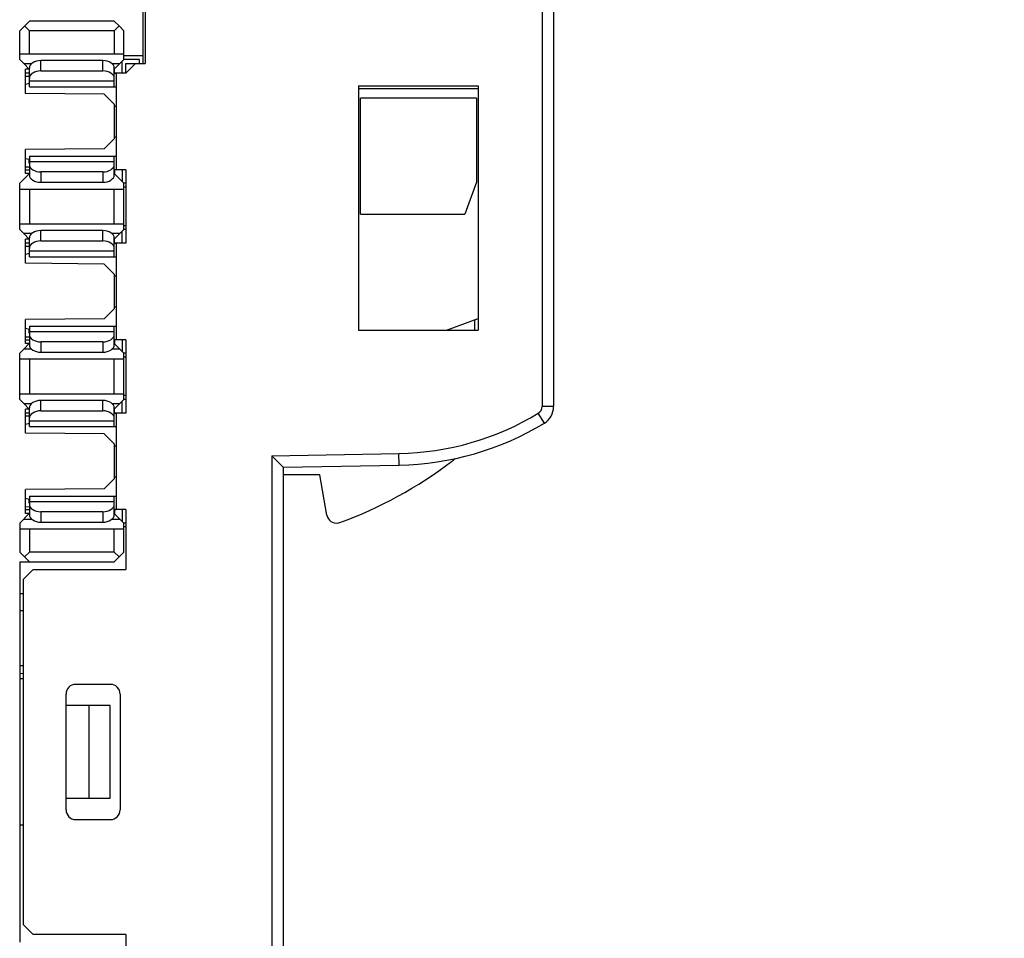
# Model space of a CAD drawing. Extents: x 0 to 183, y 0 to 174.
# Tile 29 of 31: x 124 to 149, y 83 to 107. Entities that reach past the tile are written whole.
import ezdxf

# ---------------------------------------------------------------- set-up
doc = ezdxf.new("R2010")
doc.units = 0
doc.header["$LTSCALE"] = 11.336579
doc.header["$MEASUREMENT"] = 0
doc.layers.get('0').update_dxf_attribs({"linetype": 'CONTINUOUS'})
doc.styles.add('TEXTSTYLE_2', font='txt', dxfattribs={"width": 0.7})
doc.dimstyles.new('DIMSTYLE_1', dxfattribs={"dimtxt": 3.2, "dimasz": 1.9, "dimexe": 1, "dimexo": 0.5, "dimgap": 0.8, "dimtad": 1, "dimdec": 3, "dimtxsty": 'TEXTSTYLE_2', "dimblk": 'OPEN', "dimblk1": 'OPEN', "dimblk2": 'OPEN', "dimcen": 0.09, "dimazin": 3, "dimtp": 0.001969, "dimtm": 0.001969, "dimtfac": 1, "dimtdec": 3, "dimtofl": 0, "dimtmove": 0, "dimatfit": 3, "dimtolj": 1})

# ---------------------------------------------------------------- blocks, each defined once
blk = doc.blocks.new('_OPEN')
at = {"color": 0, "linetype": 'BYBLOCK'}
for p, q in [((0, 0), (-1, 0.263)), ((-1, -0.263), (0, 0)), ((-1, 0), (0, 0))]:
    blk.add_line(p, q, dxfattribs=at)
blk = doc.blocks.new('*D4')
at = {"color": 2, "linetype": 'CONTINUOUS'}
for p, q in [((137.734, 137.409), (181.498, 137.409)), ((181.498, 137.409), (183.298, 137.409)), ((182.298, 137.409), (182.298, 77.659)), ((182.298, 17.909), (182.298, 77.659)), ((137.734, 17.909), (181.498, 17.909)), ((181.498, 17.909), (183.298, 17.909))]:
    blk.add_line(p, q, dxfattribs=at)
at = {"color": 2, "linetype": 'CONTINUOUS', "xscale": 1.9, "yscale": 1.9, "zscale": 1.9}
for p, rotation in [((182.298, 137.409), 90), ((182.298, 17.909), 270)]:
    blk.add_blockref('_OPEN', p, dxfattribs=dict(at, rotation=rotation))
at = {"color": 2, "linetype": 'CONTINUOUS', "insert": (178.298, 77.67), "char_height": 3.2, "width": 6.72, "attachment_point": 2, "rotation": 90, "style": 'TEXTSTYLE_2'}
blk.add_mtext('120', dxfattribs=at)

msp = doc.modelspace()

# ---------------------------------------------------------------- linework, layer by layer
at = {"color": 7, "linetype": 'CONTINUOUS'}
for p, q in [((137.2341, 125.8353), (137.2341, 96.9256)), ((137.5341, 125.8353), (137.5341, 96.9256)), ((126.9091, 105.8086), (126.9091, 111.0338)), ((126.9594, 111.0338), (126.9594, 105.8086)), ((123.7093, 106.6588), (123.9591, 106.9086)), ((126.1591, 106.9086), (123.9591, 106.9086)), ((126.2842, 106.7839), (126.1591, 106.9086)), ((123.7093, 105.9088), (123.7093, 106.6588)), ((123.9591, 106.6588), (123.8344, 106.7839)), ((126.1591, 106.6588), (123.9591, 106.6588)), ((123.9591, 106.0587), (123.9591, 106.6588)), ((126.1591, 106.6588), (126.2842, 106.7839)), ((126.1591, 106.6588), (126.1591, 106.0587)), ((126.4092, 106.6588), (126.2842, 106.7839)), ((126.4092, 105.9088), (126.4092, 106.6588)), ((123.7093, 106.0587), (126.4092, 106.0587)), ((123.8127, 105.8051), (123.7093, 105.9088)), ((123.8127, 105.8051), (124.017, 105.8051)), ((123.9588, 105.6594), (123.8127, 105.8051)), ((125.8591, 105.884), (124.2588, 105.884)), ((124.2588, 105.6157), (124.2588, 105.884)), ((125.8591, 105.6157), (125.8591, 105.884)), ((126.1009, 105.8051), (126.3055, 105.8051)), ((126.1595, 105.659), (126.3055, 105.8051)), ((126.4092, 105.9088), (126.3055, 105.8051)), ((126.359, 105.5588), (126.359, 105.8585)), ((126.9091, 106.0087), (126.4092, 106.0087)), ((126.8089, 105.9088), (126.4092, 105.9088)), ((126.7093, 105.8086), (126.4592, 105.5588)), ((126.4592, 105.8086), (126.9594, 105.8086)), ((126.4592, 105.5588), (126.4592, 105.8086)), ((126.8089, 105.8086), (126.8089, 105.9088)), ((123.9591, 105.6587), (123.8589, 105.6587)), ((123.8589, 105.0355), (123.8589, 105.6587)), ((123.9591, 105.5588), (123.8589, 105.5588)), ((123.9591, 105.2067), (123.9591, 105.6911)), ((124.2588, 105.6157), (125.8591, 105.6157)), ((126.1591, 105.2067), (126.1591, 105.6911)), ((126.2091, 105.5567), (126.1591, 105.5567)), ((126.1678, 105.5588), (126.1678, 105.667)), ((126.1678, 105.5588), (126.2087, 105.5588)), ((126.4592, 105.5588), (126.2091, 105.5588)), ((126.2091, 105.5588), (126.2091, 103.0587)), ((123.8589, 105.482), (123.9591, 105.483)), ((123.9574, 105.3896), (123.9574, 105.2883)), ((123.9591, 105.3586), (126.1591, 105.3586)), ((123.9591, 105.2887), (123.8589, 105.2646)), ((123.9591, 105.2067), (126.2091, 105.2067)), ((132.4843, 105.2325), (135.5842, 105.2301)), ((132.4843, 105.2325), (132.4843, 98.9087)), ((132.4843, 105.1588), (135.5842, 105.1588)), ((135.5842, 105.2301), (135.5842, 98.9087)), ((125.9001, 105.0176), (123.8589, 105.0355)), ((125.9001, 105.0176), (126.1591, 104.7589)), ((135.5343, 104.9087), (132.5343, 104.9087)), ((132.5343, 101.9087), (132.5343, 104.9087)), ((135.5343, 104.9087), (135.5343, 102.7328)), ((126.1591, 104.7589), (126.1591, 103.8586)), ((126.1591, 104.7086), (126.2091, 104.7086)), ((126.1591, 103.8586), (125.9001, 103.5999)), ((126.1591, 103.9086), (126.2091, 103.9086)), ((125.9001, 103.5999), (123.8589, 103.582)), ((123.8589, 102.9588), (123.8589, 103.582)), ((123.8589, 103.3529), (123.9591, 103.3288)), ((123.9574, 103.2275), (123.9574, 103.3291)), ((123.9591, 103.4108), (126.2091, 103.4108)), ((123.9591, 103.4108), (123.9591, 102.9264)), ((126.1591, 103.2589), (123.9591, 103.2589)), ((126.1591, 102.9264), (126.1591, 103.4108)), ((123.8589, 103.1352), (123.9591, 103.1345)), ((123.8589, 103.0587), (123.9591, 103.0587)), ((125.8591, 103.0015), (124.2588, 103.0015)), ((124.2588, 103.0015), (124.2588, 102.7335)), ((125.8591, 103.0015), (125.8591, 102.7335)), ((126.1591, 103.0608), (126.2091, 103.0608)), ((126.4592, 103.0587), (126.1678, 103.0587)), ((126.1678, 103.0587), (126.1678, 102.9505)), ((126.359, 103.0587), (126.359, 102.759)), ((126.4592, 103.0587), (126.4592, 101.1587)), ((123.9591, 102.9588), (123.7093, 102.7087)), ((123.9591, 102.9588), (123.8589, 102.9588)), ((126.4092, 102.7087), (126.1591, 102.9588)), ((123.7093, 101.5088), (123.7093, 102.7087)), ((123.7093, 102.5588), (126.4092, 102.5588)), ((123.9591, 102.5588), (123.9591, 101.6586)), ((124.2588, 102.7335), (125.8591, 102.7335)), ((126.1591, 101.6586), (126.1591, 102.5588)), ((126.4592, 102.7087), (126.4092, 102.7087)), ((126.4092, 101.5088), (126.4092, 102.7087)), ((126.4592, 102.6088), (126.4092, 102.6088)), ((135.5343, 102.7328), (135.2342, 101.9087)), ((132.5343, 101.9087), (135.2342, 101.9087)), ((123.7093, 101.6586), (126.4092, 101.6586)), ((123.8127, 101.405), (123.7093, 101.5088)), ((125.8591, 101.4839), (124.2588, 101.4839)), ((124.2588, 101.2159), (124.2588, 101.4839)), ((125.8591, 101.2159), (125.8591, 101.4839)), ((126.4092, 101.5088), (126.3055, 101.405)), ((126.4592, 101.6087), (126.4092, 101.6087)), ((126.4592, 101.5088), (126.4092, 101.5088)), ((124.017, 101.405), (123.8127, 101.405)), ((123.9588, 101.2593), (123.8127, 101.405)), ((123.9591, 101.2586), (123.8589, 101.2586)), ((123.8589, 100.6354), (123.8589, 101.2586)), ((123.9591, 100.8066), (123.9591, 101.291)), ((124.2588, 101.2159), (125.8591, 101.2159)), ((126.3055, 101.405), (126.1009, 101.405)), ((126.1591, 100.8066), (126.1591, 101.291)), ((126.1595, 101.259), (126.3055, 101.405)), ((126.1678, 101.1587), (126.1678, 101.2669)), ((126.359, 101.1587), (126.359, 101.4585)), ((123.9591, 101.1587), (123.8589, 101.1587)), ((123.8589, 101.0823), (123.9591, 101.0829)), ((123.9574, 100.9899), (123.9574, 100.8883)), ((123.9591, 100.9586), (126.1591, 100.9586)), ((126.2091, 101.1567), (126.1591, 101.1567)), ((126.1678, 101.1587), (126.2087, 101.1587)), ((126.4592, 101.1587), (126.2091, 101.1587)), ((126.2091, 101.1587), (126.2091, 98.6586)), ((123.9591, 100.8886), (123.8589, 100.8645)), ((123.9591, 100.8066), (126.2091, 100.8066)), ((125.9001, 100.6175), (123.8589, 100.6354)), ((125.9001, 100.6175), (126.1591, 100.3588)), ((126.1591, 100.3588), (126.1591, 99.4586)), ((126.1591, 100.3088), (126.2091, 100.3088)), ((126.1591, 99.4586), (125.9001, 99.1998)), ((126.1591, 99.5089), (126.2091, 99.5089)), ((125.9001, 99.1998), (123.8589, 99.1819)), ((123.8589, 98.5587), (123.8589, 99.1819)), ((134.7581, 98.9087), (135.5842, 99.2095)), ((135.4843, 99.173), (135.4843, 98.9087)), ((123.8589, 98.9528), (123.9591, 98.9287)), ((123.9574, 98.8278), (123.9574, 98.9291)), ((123.9591, 99.0107), (126.2091, 99.0107)), ((123.9591, 99.0107), (123.9591, 98.5263)), ((126.1591, 98.5263), (126.1591, 99.0107)), ((123.8589, 98.7354), (123.9591, 98.7344)), ((126.1591, 98.8588), (123.9591, 98.8588)), ((132.4843, 98.9087), (135.5842, 98.9087)), ((123.8127, 98.4123), (123.7093, 98.3086)), ((123.9588, 98.558), (123.8127, 98.4123)), ((124.017, 98.4123), (123.8127, 98.4123)), ((123.8589, 98.6586), (123.9591, 98.6586)), ((123.9591, 98.5587), (123.8589, 98.5587)), ((125.8591, 98.6018), (124.2588, 98.6018)), ((124.2588, 98.6018), (124.2588, 98.3334)), ((125.8591, 98.6018), (125.8591, 98.3334)), ((126.3055, 98.4123), (126.1009, 98.4123)), ((126.1591, 98.6607), (126.2091, 98.6607)), ((126.1595, 98.5584), (126.3055, 98.4123)), ((126.4592, 98.6586), (126.1678, 98.6586)), ((126.1678, 98.6586), (126.1678, 98.5504)), ((126.4092, 98.3086), (126.3055, 98.4123)), ((126.359, 98.6586), (126.359, 98.3589)), ((126.4592, 98.6586), (126.4592, 96.7588)), ((123.7093, 97.1088), (123.7093, 98.3086)), ((123.7093, 98.1587), (126.4092, 98.1587)), ((123.9591, 98.1587), (123.9591, 97.2591)), ((124.2588, 98.3334), (125.8591, 98.3334)), ((126.1591, 97.2591), (126.1591, 98.1587)), ((126.4592, 98.3086), (126.4092, 98.3086)), ((126.4092, 97.1088), (126.4092, 98.3086)), ((126.4592, 98.2087), (126.4092, 98.2087)), ((123.7093, 97.2591), (126.4092, 97.2591)), ((126.4592, 97.2088), (126.4092, 97.2088)), ((123.8127, 97.0055), (123.7093, 97.1088)), ((123.8127, 97.0055), (124.017, 97.0055)), ((123.9588, 96.8594), (123.8127, 97.0055)), ((123.9591, 96.4067), (123.9591, 96.8911)), ((125.8591, 97.084), (124.2588, 97.084)), ((124.2588, 96.816), (124.2588, 97.084)), ((125.8591, 96.816), (125.8591, 97.084)), ((126.1009, 97.0055), (126.3055, 97.0055)), ((126.1591, 96.4067), (126.1591, 96.8911)), ((126.1595, 96.8587), (126.3055, 97.0055)), ((126.4092, 97.1088), (126.3055, 97.0055)), ((126.359, 96.7588), (126.359, 97.0585)), ((126.4592, 97.1088), (126.4092, 97.1088)), ((137.5341, 96.9256), (137.2341, 96.9256)), ((123.9591, 96.8587), (123.8589, 96.8587)), ((123.8589, 96.2352), (123.8589, 96.8587)), ((123.9591, 96.7588), (123.8589, 96.7588)), ((123.8589, 96.6823), (123.9591, 96.683)), ((124.2588, 96.816), (125.8591, 96.816)), ((126.2091, 96.7567), (126.1591, 96.7567)), ((126.1678, 96.7588), (126.1678, 96.867)), ((126.1678, 96.7588), (126.2087, 96.7588)), ((126.4592, 96.7588), (126.2091, 96.7588)), ((126.2091, 96.7588), (126.2091, 94.2584)), ((137.2937, 96.4977), (137.138, 96.754)), ((123.9591, 96.4887), (123.8589, 96.4646)), ((123.9574, 96.59), (123.9574, 96.488)), ((123.9591, 96.559), (126.1591, 96.559)), ((123.9591, 96.4067), (126.2091, 96.4067)), ((125.9001, 96.2173), (123.8589, 96.2352)), ((125.9001, 96.2173), (126.1591, 95.9589)), ((126.1591, 95.9589), (126.1591, 95.059)), ((126.1591, 95.9086), (126.2091, 95.9086)), ((130.2343, 95.6536), (133.5289, 95.7108)), ((130.5341, 95.3587), (130.2343, 95.6536)), ((130.2343, 95.6536), (130.2343, 59.6641)), ((133.5344, 95.4111), (133.5289, 95.7108)), ((130.5344, 95.3587), (133.5344, 95.4111)), ((130.5344, 95.3587), (130.5344, 59.959)), ((126.1591, 95.1086), (126.2091, 95.1086)), ((131.4819, 95.1589), (130.5344, 95.1589)), ((131.6654, 94.1151), (131.4818, 95.1595)), ((126.1591, 95.059), (125.9001, 94.7999)), ((125.9001, 94.7999), (123.8589, 94.782)), ((123.8589, 94.1585), (123.8589, 94.782)), ((123.9591, 94.6105), (126.2091, 94.6105)), ((123.9591, 94.6105), (123.9591, 94.1261)), ((126.1591, 94.1261), (126.1591, 94.6105)), ((123.8589, 94.5526), (123.9591, 94.5292)), ((123.8589, 94.3356), (123.9591, 94.3342)), ((123.9574, 94.4279), (123.9574, 94.5292)), ((126.1591, 94.4589), (123.9591, 94.4589)), ((123.9588, 94.1585), (123.7093, 93.909)), ((123.8589, 94.2584), (123.9591, 94.2584)), ((123.9591, 94.1585), (123.8589, 94.1585)), ((125.8591, 94.2019), (124.2588, 94.2019)), ((124.2588, 94.2019), (124.2588, 93.9331)), ((125.8591, 94.2019), (125.8591, 93.9331)), ((126.1591, 94.2611), (126.2091, 94.2611)), ((126.1595, 94.1585), (126.3055, 94.0124)), ((126.4592, 94.2584), (126.1678, 94.2584)), ((126.1678, 94.2584), (126.1678, 94.1502)), ((126.359, 94.2584), (126.359, 93.9593)), ((126.4592, 94.2584), (126.4592, 92.7088)), ((123.7093, 93.909), (123.7093, 93.1587)), ((123.8127, 94.0124), (124.017, 94.0124)), ((124.2588, 93.9331), (125.8591, 93.9331)), ((126.1009, 94.0124), (126.3055, 94.0124)), ((126.4092, 93.909), (126.3055, 94.0124)), ((126.4592, 93.909), (126.4092, 93.909)), ((126.4092, 93.1587), (126.4092, 93.909)), ((123.7093, 93.7588), (126.4092, 93.7588)), ((123.9591, 93.7588), (123.9591, 93.1587)), ((126.1591, 93.1587), (126.1591, 93.7588)), ((126.4592, 93.8084), (126.4092, 93.8084)), ((123.8344, 93.034), (123.7093, 93.1587)), ((123.8344, 93.034), (123.9591, 93.1587)), ((126.1591, 93.1587), (123.9591, 93.1587)), ((126.2842, 93.034), (126.1591, 93.1587)), ((126.2842, 93.034), (126.4092, 93.1587)), ((123.7093, 92.9086), (126.1591, 92.9086)), ((123.7093, 92.9086), (123.7093, 83.0584)), ((123.8344, 93.034), (123.9591, 92.9086)), ((126.2842, 93.034), (126.1591, 92.9086)), ((124.0593, 92.7088), (123.8092, 92.4587)), ((124.0593, 92.7088), (126.4592, 92.7088)), ((123.8092, 83.509), (123.8092, 92.4587)), ((123.8092, 92.0818), (123.7093, 92.0811)), ((123.7093, 91.6456), (123.8092, 91.6456)), ((123.7093, 90.2248), (123.8092, 90.2242)), ((123.8092, 90.0106), (123.7093, 90.0119)), ((123.7093, 89.8838), (123.8092, 89.8838)), ((126.0592, 89.7336), (125.1594, 89.7336)), ((124.9093, 86.4835), (124.9093, 89.4835)), ((126.3093, 89.4835), (126.3093, 86.4835)), ((126.0492, 89.1838), (124.9093, 89.1838)), ((125.5094, 86.7839), (125.5094, 89.1838)), ((126.0492, 86.7839), (126.0492, 89.1838)), ((124.9093, 86.7839), (126.0492, 86.7839)), ((125.1594, 86.2334), (126.0592, 86.2334)), ((123.8092, 86.0838), (123.7093, 86.0838)), ((123.8092, 83.509), (124.0593, 83.2589)), ((126.4592, 83.2589), (124.0593, 83.2589)), ((126.4592, 83.2589), (126.4592, 81.7086))]:
    msp.add_line(p, q, dxfattribs=at)
for centre, radius, start, end in [((137.033, 96.9257), 0.5011, 301.34216, 359.98944), ((133.4015, 102.9165), 7.2068, 271.01297, 301.22961), ((133.4023, 102.9144), 7.5045, 271.00845, 301.2344), ((128.2417, 104.243), 10.9816, 289.99764, 307.2717), ((125.1591, 89.4837), 0.2499, 89.94342, 180.0485), ((126.0595, 89.4837), 0.2498, 359.94461, 90.05539), ((125.1596, 86.4837), 0.2503, 180.04308, 269.95692), ((126.059, 86.4837), 0.2503, 270.04426, 359.96382)]:
    msp.add_arc(centre, radius, start, end, dxfattribs=at)
for points in [[(124.2588, 105.884), (124.0931, 105.884), (123.9591, 105.7975), (123.9591, 105.6911)], [(126.1591, 105.6911), (126.1591, 105.7975), (126.0248, 105.884), (125.8591, 105.884)], [(124.2588, 105.6157), (124.0931, 105.6157), (123.9591, 105.5295), (123.9591, 105.4231)], [(126.1591, 105.4231), (126.1591, 105.5295), (126.0248, 105.6157), (125.8591, 105.6157)], [(126.1674, 105.5585), (126.1643, 105.5595), (126.1608, 105.5581), (126.1588, 105.5557)], [(123.9591, 103.1944), (123.9591, 103.088), (124.0931, 103.0015), (124.2588, 103.0015)], [(125.8591, 103.0015), (126.0248, 103.0015), (126.1591, 103.088), (126.1591, 103.1944)], [(126.1588, 103.0618), (126.1608, 103.059), (126.1643, 103.058), (126.1674, 103.059)], [(123.9591, 102.9264), (123.9591, 102.82), (124.0931, 102.7335), (124.2588, 102.7335)], [(125.8591, 102.7335), (126.0248, 102.7335), (126.1591, 102.82), (126.1591, 102.9264)], [(124.2588, 101.4839), (124.0931, 101.4839), (123.9591, 101.3975), (123.9591, 101.291)], [(126.1591, 101.291), (126.1591, 101.3975), (126.0248, 101.4839), (125.8591, 101.4839)], [(124.2588, 101.2159), (124.0931, 101.2159), (123.9591, 101.1295), (123.9591, 101.023)], [(126.1591, 101.023), (126.1591, 101.1295), (126.0248, 101.2159), (125.8591, 101.2159)], [(126.1674, 101.1584), (126.1643, 101.1594), (126.1608, 101.1584), (126.1588, 101.1556)], [(123.9591, 98.7943), (123.9591, 98.6879), (124.0931, 98.6018), (124.2588, 98.6018)], [(125.8591, 98.6018), (126.0248, 98.6018), (126.1591, 98.6879), (126.1591, 98.7943)], [(123.9591, 98.5263), (123.9591, 98.4199), (124.0931, 98.3334), (124.2588, 98.3334)], [(125.8591, 98.3334), (126.0248, 98.3334), (126.1591, 98.4199), (126.1591, 98.5263)], [(126.1588, 98.6617), (126.1608, 98.6589), (126.1643, 98.6579), (126.1674, 98.6589)], [(124.2588, 97.084), (124.0931, 97.084), (123.9591, 96.9979), (123.9591, 96.8911)], [(126.1591, 96.8911), (126.1591, 96.9979), (126.0248, 97.084), (125.8591, 97.084)], [(137.138, 96.754), (137.1979, 96.7905), (137.2341, 96.8553), (137.2341, 96.9256)], [(124.2588, 96.816), (124.0931, 96.816), (123.9591, 96.7292), (123.9591, 96.6231)], [(126.1591, 96.6231), (126.1591, 96.7292), (126.0248, 96.816), (125.8591, 96.816)], [(126.1674, 96.7588), (126.1643, 96.7595), (126.1608, 96.7582), (126.1588, 96.7554)], [(134.8921, 95.5041), (134.9231, 95.5276), (134.9531, 95.5524), (134.982, 95.5779)], [(123.9591, 94.3941), (123.9591, 94.288), (124.0931, 94.2019), (124.2588, 94.2019)], [(125.8591, 94.2019), (126.0248, 94.2019), (126.1591, 94.288), (126.1591, 94.3941)], [(123.9591, 94.1261), (123.9591, 94.02), (124.0931, 93.9331), (124.2588, 93.9331)], [(125.8591, 93.9331), (126.0248, 93.9331), (126.1591, 94.02), (126.1591, 94.1261)], [(126.1588, 94.2618), (126.1608, 94.2591), (126.1643, 94.2577), (126.1674, 94.2591)]]:
    msp.add_open_spline(points, degree=3, dxfattribs=at)
msp.add_open_spline([(131.6654, 94.1151), (131.6895, 93.9793), (131.8191, 93.8884), (131.9552, 93.9125), (131.9696, 93.9153), (131.9838, 93.9187), (131.9972, 93.9235)], degree=3, knots=[0, 0, 0, 0, 1, 1, 1, 2, 2, 2, 2], dxfattribs=at)

# ---------------------------------------------------------------- dimensions: what is measured, and where the dimension line sits
at = {"color": 2, "linetype": 'CONTINUOUS'}
dim = msp.add_linear_dim(base=(182.2976, 137.4087), p1=(137.2341, 17.9089), p2=(137.2341, 137.4087), angle=90, text='120', dimstyle='DIMSTYLE_1', dxfattribs=at)
dim.commit()
dim.dimension.update_dxf_attribs({"geometry": '*D4', "text_midpoint": (182.2976, 77.8104), "dimtype": 160})

doc.saveas('drawing.dxf')
